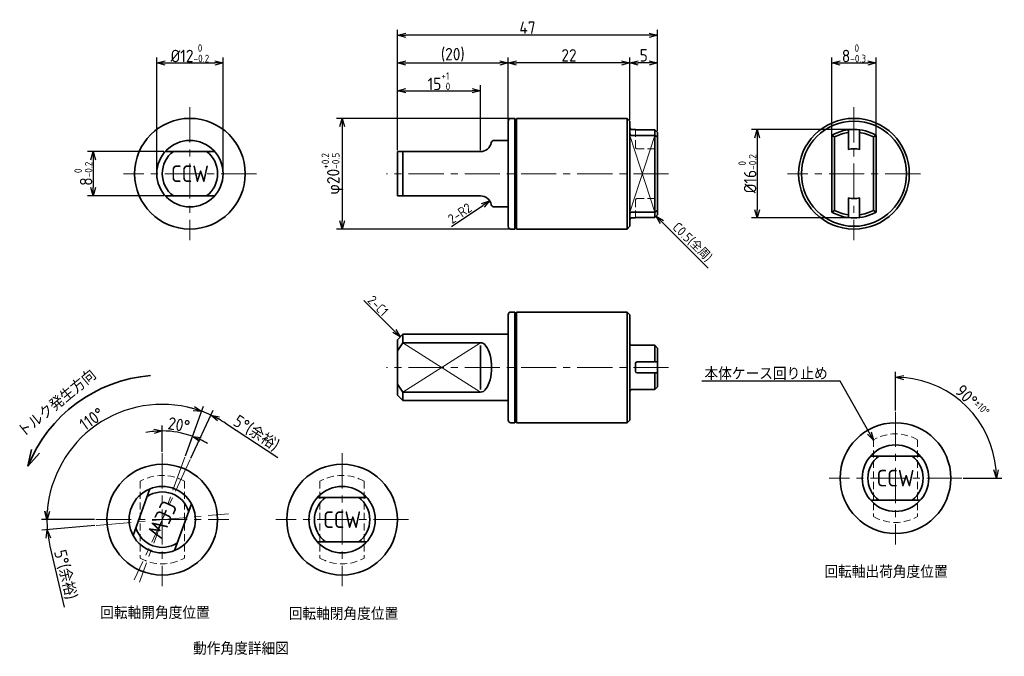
# Model space of a CAD drawing. Header units: millimetres. Extents: x -3 to 175, y 25 to 140.
import ezdxf

# ---------------------------------------------------------------- set-up
doc = ezdxf.new("R2010")
doc.units = ezdxf.units.MM
doc.header["$LTSCALE"] = 0.2
doc.linetypes.add('CENTER', pattern=[50.8, 31.75, -6.35, 6.35, -6.35])
doc.linetypes.add('HIDDEN', pattern=[9.525, 6.35, -3.175])
for name, color, linetype, lineweight in [('18-0-CON', 3, 'Continuous', 18), ('18-1-HID', 4, 'HIDDEN', 18), ('18-2-CEN', 1, 'CENTER', 18), ('35-0-CON', 7, 'Continuous', 35)]:
    doc.layers.add(name, color=color, linetype=linetype, lineweight=lineweight)
doc.styles.add('Dimension', font='isocp.shx', dxfattribs={"bigfont": 'bigfont.shx'})
doc.styles.get("Standard").update_dxf_attribs({"font": 'isocp.shx', "bigfont": 'bigfont.shx'})
doc.dimstyles.new('Nomal-1', dxfattribs={"dimscale": 0, "dimtxt": 4.5, "dimasz": 3, "dimexe": 2, "dimexo": 0.5, "dimgap": 0.5, "dimtad": 1, "dimdsep": 46, "dimtxsty": 'Dimension', "dimblk": 'OPEN30', "dimcen": 2.5, "dimclrd": 161, "dimclre": 161, "dimclrt": 161, "dimadec": 0, "dimazin": 0, "dimtol": 1, "dimtm": 1e-09, "dimtfac": 0.6, "dimtmove": 0, "dimatfit": 3, "dimldrblk": 'NONE', "dimfxl": 1, "dimarcsym": 0})
doc.dimstyles.new('外形図／部品図', dxfattribs={"dimscale": 0, "dimtxt": 4.5, "dimasz": 3, "dimexe": 2, "dimexo": 0.5, "dimgap": 0.5, "dimtad": 1, "dimdec": 3, "dimdsep": 46, "dimtxsty": 'Dimension', "dimblk": 'OPEN30', "dimcen": 2.5, "dimclrd": 161, "dimclre": 161, "dimclrt": 161, "dimazin": 2, "dimtm": 1e-09, "dimtfac": 0.6, "dimtdec": 3, "dimtmove": 0, "dimatfit": 3, "dimldrblk": 'OPEN30', "dimfxl": 1, "dimarcsym": 0})
doc.dimstyles.new('計画図', dxfattribs={"dimscale": 0, "dimtxt": 3.5, "dimasz": 2, "dimexe": 2, "dimexo": 0.5, "dimgap": 0.5, "dimtad": 1, "dimdsep": 46, "dimtxsty": 'Dimension', "dimblk": 'OBLIQUE', "dimcen": 2.5, "dimclrd": 161, "dimclre": 161, "dimclrt": 161, "dimadec": 0, "dimazin": 0, "dimtp": 0.1, "dimtfac": 0.6, "dimtmove": 0, "dimatfit": 3, "dimldrblk": 'OPEN30', "dimfxl": 1, "dimarcsym": 0})

# ---------------------------------------------------------------- blocks, each defined once
blk = doc.blocks.new('_Open30')
at = {"color": 0, "linetype": 'ByBlock', "lineweight": -2}
for p, q in [((-1, 0.27), (0, 0)), ((0, 0), (-1, -0.27)), ((0, 0), (-1, 0))]:
    blk.add_line(p, q, dxfattribs=at)
blk = doc.blocks.new('*D26')
at = {"layer": '18-0-CON', "color": 161, "lineweight": -2, "transparency": 16777216}
for p, q in [((155, 69.75), (155, 76.73)), ((167.25, 57.5), (174.23, 57.5))]:
    blk.add_line(p, q, dxfattribs=at)
blk.add_arc((155, 57.5), 18.23, 4.7164, 85.2836, dxfattribs=at)
at = {"layer": 'Defpoints', "color": 0, "transparency": 16777216}
for p in [(155, 69.5), (170.79, 66.61), (145.78, 57.5), (167, 57.5), (155, 48.28)]:
    blk.add_point(p, dxfattribs=at)
at = {"layer": '18-0-CON', "color": 161, "lineweight": -2, "transparency": 16777216, "xscale": 1.5, "yscale": 1.5, "zscale": 1.5}
for p, rotation in [((155, 75.73), 177.641781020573), ((173.23, 57.5), 272.358218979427)]:
    blk.add_blockref('_Open30', p, dxfattribs=dict(at, rotation=rotation))
at = {"layer": '18-0-CON', "color": 161, "transparency": 16777216, "insert": (168.86, 71.36), "char_height": 2.25, "attachment_point": 5, "rotation": 315, "style": 'Dimension'}
blk.add_mtext('\\A2;90°{\\H1.350000;±10°}', dxfattribs=at)
blk = doc.blocks.new('*D17')
at = {"layer": '18-0-CON', "color": 161, "lineweight": -2, "transparency": 16777216}
for p, q in [((143.5, 105.82), (143.5, 133.5)), ((151.5, 105.82), (151.5, 133.5)), ((145, 132.5), (150, 132.5))]:
    blk.add_line(p, q, dxfattribs=at)
at = {"layer": 'Defpoints', "color": 0, "transparency": 16777216}
for p in [(151.5, 132.5), (143.5, 105.57), (151.5, 105.57)]:
    blk.add_point(p, dxfattribs=at)
at = {"layer": '18-0-CON', "color": 161, "lineweight": -2, "transparency": 16777216, "xscale": 1.5, "yscale": 1.5, "zscale": 1.5, "rotation": 180}
blk.add_blockref('_Open30', (143.5, 132.5), dxfattribs=at)
at = {"layer": '18-0-CON', "color": 161, "lineweight": -2, "transparency": 16777216, "xscale": 1.5, "yscale": 1.5, "zscale": 1.5}
blk.add_blockref('_Open30', (151.5, 132.5), dxfattribs=at)
at = {"layer": '18-0-CON', "color": 161, "transparency": 16777216, "insert": (147.5, 134.25), "char_height": 2.25, "attachment_point": 5, "style": 'Dimension'}
blk.add_mtext('8{\\H1.350000;\\S 0^ -0.3;}', dxfattribs=at)
blk = doc.blocks.new('*D18')
at = {"layer": '18-0-CON', "color": 161, "lineweight": -2, "transparency": 16777216}
for p, q in [((21.5, 112.75), (21.5, 133.5)), ((33.5, 112.75), (33.5, 133.5)), ((23, 132.5), (32, 132.5))]:
    blk.add_line(p, q, dxfattribs=at)
at = {"layer": 'Defpoints', "color": 0, "transparency": 16777216}
for p in [(33.5, 132.5), (21.5, 112.5), (33.5, 112.5)]:
    blk.add_point(p, dxfattribs=at)
at = {"layer": '18-0-CON', "color": 161, "lineweight": -2, "transparency": 16777216, "xscale": 1.5, "yscale": 1.5, "zscale": 1.5, "rotation": 180}
blk.add_blockref('_Open30', (21.5, 132.5), dxfattribs=at)
at = {"layer": '18-0-CON', "color": 161, "lineweight": -2, "transparency": 16777216, "xscale": 1.5, "yscale": 1.5, "zscale": 1.5}
blk.add_blockref('_Open30', (33.5, 132.5), dxfattribs=at)
at = {"layer": '18-0-CON', "color": 161, "transparency": 16777216, "insert": (27.5, 134.26), "char_height": 2.25, "attachment_point": 5, "style": 'Dimension'}
blk.add_mtext('%%c12{\\H1.350000;\\S 0^ -0.2;}', dxfattribs=at)
blk = doc.blocks.new('*D19')
at = {"layer": '18-0-CON', "color": 161, "lineweight": -2, "transparency": 16777216}
for p, q in [((85.25, 122.5), (54, 122.5)), ((55, 121), (55, 104)), ((85.25, 102.5), (54, 102.5))]:
    blk.add_line(p, q, dxfattribs=at)
at = {"layer": 'Defpoints', "color": 0, "transparency": 16777216}
for p in [(85.5, 122.5), (55, 102.5), (85.5, 102.5)]:
    blk.add_point(p, dxfattribs=at)
at = {"layer": '18-0-CON', "color": 161, "lineweight": -2, "transparency": 16777216, "xscale": 1.5, "yscale": 1.5, "zscale": 1.5}
for p, rotation in [((55, 122.5), 90), ((55, 102.5), 270)]:
    blk.add_blockref('_Open30', p, dxfattribs=dict(at, rotation=rotation))
at = {"layer": '18-0-CON', "color": 161, "transparency": 16777216, "insert": (53.25, 112.5), "char_height": 2.25, "attachment_point": 5, "rotation": 90, "style": 'Dimension'}
blk.add_mtext('φ20{\\H1.350000;\\S+0.2^ -0.5;}', dxfattribs=at)
blk = doc.blocks.new('*D20')
at = {"layer": '18-0-CON', "color": 161, "lineweight": -2, "transparency": 16777216}
for p, q in [((107, 122.25), (107, 133.5)), ((112, 120.19), (112, 133.5)), ((110.5, 132.5), (108.5, 132.5))]:
    blk.add_line(p, q, dxfattribs=at)
at = {"layer": 'Defpoints', "color": 0, "transparency": 16777216}
for p in [(107, 132.5), (107, 122), (112, 119.94)]:
    blk.add_point(p, dxfattribs=at)
at = {"layer": '18-0-CON', "color": 161, "lineweight": -2, "transparency": 16777216, "xscale": 1.5, "yscale": 1.5, "zscale": 1.5, "rotation": 180}
blk.add_blockref('_Open30', (107, 132.5), dxfattribs=at)
at = {"layer": '18-0-CON', "color": 161, "lineweight": -2, "transparency": 16777216, "xscale": 1.5, "yscale": 1.5, "zscale": 1.5}
blk.add_blockref('_Open30', (112, 132.5), dxfattribs=at)
at = {"layer": '18-0-CON', "color": 161, "transparency": 16777216, "insert": (109.5, 133.88), "char_height": 2.25, "attachment_point": 5, "style": 'Dimension'}
blk.add_mtext('5', dxfattribs=at)
blk = doc.blocks.new('*D21')
at = {"layer": '18-0-CON', "color": 161, "lineweight": -2, "transparency": 16777216}
for p, q in [((85, 122.25), (85, 133.5)), ((107, 122.25), (107, 133.5)), ((105.5, 132.5), (86.5, 132.5))]:
    blk.add_line(p, q, dxfattribs=at)
at = {"layer": 'Defpoints', "color": 0, "transparency": 16777216}
for p in [(85, 132.5), (85, 122), (107, 122)]:
    blk.add_point(p, dxfattribs=at)
at = {"layer": '18-0-CON', "color": 161, "lineweight": -2, "transparency": 16777216, "xscale": 1.5, "yscale": 1.5, "zscale": 1.5, "rotation": 180}
blk.add_blockref('_Open30', (85, 132.5), dxfattribs=at)
at = {"layer": '18-0-CON', "color": 161, "lineweight": -2, "transparency": 16777216, "xscale": 1.5, "yscale": 1.5, "zscale": 1.5}
blk.add_blockref('_Open30', (107, 132.5), dxfattribs=at)
at = {"layer": '18-0-CON', "color": 161, "transparency": 16777216, "insert": (96, 133.88), "char_height": 2.25, "attachment_point": 5, "style": 'Dimension'}
blk.add_mtext('22', dxfattribs=at)
blk = doc.blocks.new('*D22')
at = {"layer": '18-0-CON', "color": 161, "lineweight": -2, "transparency": 16777216}
for p, q in [((65, 116.75), (65, 133.5)), ((85, 122.25), (85, 133.5)), ((66.5, 132.5), (83.5, 132.5))]:
    blk.add_line(p, q, dxfattribs=at)
at = {"layer": 'Defpoints', "color": 0, "transparency": 16777216}
for p in [(85, 132.5), (85, 122), (65, 116.5)]:
    blk.add_point(p, dxfattribs=at)
at = {"layer": '18-0-CON', "color": 161, "lineweight": -2, "transparency": 16777216, "xscale": 1.5, "yscale": 1.5, "zscale": 1.5, "rotation": 180}
blk.add_blockref('_Open30', (65, 132.5), dxfattribs=at)
at = {"layer": '18-0-CON', "color": 161, "lineweight": -2, "transparency": 16777216, "xscale": 1.5, "yscale": 1.5, "zscale": 1.5}
blk.add_blockref('_Open30', (85, 132.5), dxfattribs=at)
at = {"layer": '18-0-CON', "color": 161, "transparency": 16777216, "insert": (75, 133.9875), "char_height": 2.25, "attachment_point": 5, "style": 'Dimension'}
blk.add_mtext('(20)', dxfattribs=at)
blk = doc.blocks.new('*D23')
at = {"layer": '18-0-CON', "color": 161, "lineweight": -2, "transparency": 16777216}
for p, q in [((65, 116.75), (65, 138.5)), ((110.5, 137.5), (66.5, 137.5)), ((112, 120.19), (112, 138.5))]:
    blk.add_line(p, q, dxfattribs=at)
at = {"layer": 'Defpoints', "color": 0, "transparency": 16777216}
for p in [(65, 137.5), (112, 119.94), (65, 116.5)]:
    blk.add_point(p, dxfattribs=at)
at = {"layer": '18-0-CON', "color": 161, "lineweight": -2, "transparency": 16777216, "xscale": 1.5, "yscale": 1.5, "zscale": 1.5, "rotation": 180}
blk.add_blockref('_Open30', (65, 137.5), dxfattribs=at)
at = {"layer": '18-0-CON', "color": 161, "lineweight": -2, "transparency": 16777216, "xscale": 1.5, "yscale": 1.5, "zscale": 1.5}
blk.add_blockref('_Open30', (112, 137.5), dxfattribs=at)
at = {"layer": '18-0-CON', "color": 161, "transparency": 16777216, "insert": (88.5, 138.88), "char_height": 2.25, "attachment_point": 5, "style": 'Dimension'}
blk.add_mtext('47', dxfattribs=at)
blk = doc.blocks.new('*D24')
at = {"layer": '18-0-CON', "color": 161, "lineweight": -2, "transparency": 16777216}
for p, q in [((147.25, 120.5), (129, 120.5)), ((130, 119), (130, 106)), ((147.25, 104.5), (129, 104.5))]:
    blk.add_line(p, q, dxfattribs=at)
at = {"layer": 'Defpoints', "color": 0, "transparency": 16777216}
for p in [(147.5, 120.5), (130, 104.5), (147.5, 104.5)]:
    blk.add_point(p, dxfattribs=at)
at = {"layer": '18-0-CON', "color": 161, "lineweight": -2, "transparency": 16777216, "xscale": 1.5, "yscale": 1.5, "zscale": 1.5}
for p, rotation in [((130, 120.5), 90), ((130, 104.5), 270)]:
    blk.add_blockref('_Open30', p, dxfattribs=dict(at, rotation=rotation))
at = {"layer": '18-0-CON', "color": 161, "transparency": 16777216, "insert": (128.24, 112.5), "char_height": 2.25, "attachment_point": 5, "rotation": 90, "style": 'Dimension'}
blk.add_mtext('%%c16{\\H1.350000;\\S 0^ -0.2;}', dxfattribs=at)
blk = doc.blocks.new('*D25')
at = {"layer": '18-0-CON', "color": 161, "lineweight": -2, "transparency": 16777216}
for p, q in [((65, 116.75), (65, 128.5)), ((80, 116.75), (80, 128.5)), ((66.5, 127.5), (78.5, 127.5))]:
    blk.add_line(p, q, dxfattribs=at)
at = {"layer": 'Defpoints', "color": 0, "transparency": 16777216}
for p in [(80, 127.5), (65, 116.5), (80, 116.5)]:
    blk.add_point(p, dxfattribs=at)
at = {"layer": '18-0-CON', "color": 161, "lineweight": -2, "transparency": 16777216, "xscale": 1.5, "yscale": 1.5, "zscale": 1.5, "rotation": 180}
blk.add_blockref('_Open30', (65, 127.5), dxfattribs=at)
at = {"layer": '18-0-CON', "color": 161, "lineweight": -2, "transparency": 16777216, "xscale": 1.5, "yscale": 1.5, "zscale": 1.5}
blk.add_blockref('_Open30', (80, 127.5), dxfattribs=at)
at = {"layer": '18-0-CON', "color": 161, "transparency": 16777216, "insert": (72.5, 129.22), "char_height": 2.25, "attachment_point": 5, "style": 'Dimension'}
blk.add_mtext('15{\\H1.350000;\\S+1^  0;}', dxfattribs=at)
blk = doc.blocks.new('*D27')
at = {"layer": '18-0-CON', "color": 161, "lineweight": -2, "transparency": 16777216}
for p, q in [((22.78, 116.5), (9, 116.5)), ((10, 115), (10, 110)), ((22.78, 108.5), (9, 108.5))]:
    blk.add_line(p, q, dxfattribs=at)
at = {"layer": 'Defpoints', "color": 0, "transparency": 16777216}
for p in [(23.03, 116.5), (10, 108.5), (23.03, 108.5)]:
    blk.add_point(p, dxfattribs=at)
at = {"layer": '18-0-CON', "color": 161, "lineweight": -2, "transparency": 16777216, "xscale": 1.500000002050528, "yscale": 1.500000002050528, "zscale": 1.500000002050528}
for p, rotation in [((10, 116.5), 90), ((10, 108.5), 270)]:
    blk.add_blockref('_Open30', p, dxfattribs=dict(at, rotation=rotation))
at = {"layer": '18-0-CON', "color": 161, "transparency": 16777216, "insert": (8.24, 112.5), "char_height": 2.25, "attachment_point": 5, "rotation": 90, "style": 'Dimension'}
blk.add_mtext('8{\\H1.350000;\\S 0^ -0.2;}', dxfattribs=at)
blk = doc.blocks.new('*D28')
at = {"layer": '18-0-CON', "color": 161, "lineweight": -2, "transparency": 16777216}
for p, q in [((26.69, 61.51), (29.97, 70.51)), ((10.25, 50), (0.67, 50))]:
    blk.add_line(p, q, dxfattribs=at)
blk.add_arc((22.5, 50), 20.83, 74.1275, 175.8725, dxfattribs=at)
at = {"layer": 'Defpoints', "color": 0, "transparency": 16777216}
for p in [(16.53, 69.95), (26.6, 61.28), (10.5, 50), (34.5, 50), (18.4, 38.72)]:
    blk.add_point(p, dxfattribs=at)
at = {"layer": '18-0-CON', "color": 161, "lineweight": -2, "transparency": 16777216, "xscale": 1.500000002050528, "yscale": 1.500000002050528, "zscale": 1.500000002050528}
for p, rotation in [((29.62, 69.57), 342.0637582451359), ((1.67, 50), 267.9362417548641)]:
    blk.add_blockref('_Open30', p, dxfattribs=dict(at, rotation=rotation))
at = {"layer": '18-0-CON', "color": 161, "transparency": 16777216, "insert": (9.77, 68.19), "char_height": 2.25, "attachment_point": 5, "rotation": 35, "style": 'Dimension'}
blk.add_mtext('110°', dxfattribs=at)
blk = doc.blocks.new('*D29')
at = {"layer": '18-0-CON', "color": 161, "lineweight": -2, "transparency": 16777216}
for p, q in [((22.5, 62.25), (22.5, 67.02)), ((26.69, 61.51), (28.32, 65.99))]:
    blk.add_line(p, q, dxfattribs=at)
for start, end in [(95.3674, 100.7349), (70, 90), (59.2651, 64.6326)]:
    blk.add_arc((22.5, 50), 16.02, start, end, dxfattribs=at)
at = {"layer": 'Defpoints', "color": 0, "transparency": 16777216}
for p in [(26.19, 65.59), (22.5, 62), (26.6, 61.28), (18.4, 38.72), (22.5, 38)]:
    blk.add_point(p, dxfattribs=at)
at = {"layer": '18-0-CON', "color": 161, "lineweight": -2, "transparency": 16777216, "xscale": 1.500000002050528, "yscale": 1.500000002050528, "zscale": 1.500000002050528}
for p, rotation in [((22.5, 66.02), 2.683714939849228), ((27.98, 65.05), 157.3162850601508)]:
    blk.add_blockref('_Open30', p, dxfattribs=dict(at, rotation=rotation))
at = {"layer": '18-0-CON', "color": 161, "transparency": 16777216, "insert": (25.52, 67.13), "char_height": 2.25, "attachment_point": 5, "rotation": 350, "style": 'Dimension'}
blk.add_mtext('20°', dxfattribs=at)
blk = doc.blocks.new('*D30')
at = {"layer": '18-0-CON', "color": 161, "lineweight": -2, "transparency": 16777216}
for p, q in [((26.69, 61.51), (29.97, 70.51)), ((27.68, 61.1), (31.72, 69.78)), ((33.92, 67.41), (43.37, 61.22))]:
    blk.add_line(p, q, dxfattribs=at)
for start, end in [(74.1275, 78.255), (65, 70), (56.7396, 65), (56.745, 60.8725)]:
    blk.add_arc((22.5, 50), 20.83, start, end, dxfattribs=at)
at = {"layer": 'Defpoints', "color": 0, "transparency": 16777216}
for p in [(30.19, 69.36), (26.6, 61.28), (27.57, 60.88), (17.43, 39.12), (18.4, 38.72)]:
    blk.add_point(p, dxfattribs=at)
at = {"layer": '18-0-CON', "color": 161, "lineweight": -2, "transparency": 16777216, "xscale": 1.500000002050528, "yscale": 1.500000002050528, "zscale": 1.500000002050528}
for p, rotation in [((29.62, 69.57), 342.0637582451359), ((31.3, 68.88), 152.936241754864)]:
    blk.add_blockref('_Open30', p, dxfattribs=dict(at, rotation=rotation))
at = {"layer": '18-0-CON', "color": 161, "transparency": 16777216, "insert": (39.46, 65.56), "char_height": 2.25, "attachment_point": 5, "rotation": 326.7396, "style": 'Dimension'}
blk.add_mtext('5°(余裕)', dxfattribs=at)
blk = doc.blocks.new('*D31')
at = {"layer": '18-0-CON', "color": 161, "lineweight": -2, "transparency": 16777216}
for p, q in [((10.25, 50), (0.65, 50)), ((10.3, 48.93), (0.74, 48.1)), ((2.21, 45.22), (4.8, 34.22))]:
    blk.add_line(p, q, dxfattribs=at)
for start, end in [(171.7525, 175.8762), (180, 185), (185, 193.2529), (189.1238, 193.2475)]:
    blk.add_arc((22.5, 50), 20.85, start, end, dxfattribs=at)
at = {"layer": 'Defpoints', "color": 0, "transparency": 16777216}
for p in [(10.5, 50), (34.45, 51.05), (34.5, 50), (1.66, 49.39), (10.55, 48.95)]:
    blk.add_point(p, dxfattribs=at)
at = {"layer": '18-0-CON', "color": 161, "lineweight": -2, "transparency": 16777216, "xscale": 1.500000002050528, "yscale": 1.500000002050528, "zscale": 1.500000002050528}
for p, rotation in [((1.65, 50), 267.9381230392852), ((1.73, 48.18), 97.06187696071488)]:
    blk.add_blockref('_Open30', p, dxfattribs=dict(at, rotation=rotation))
at = {"layer": '18-0-CON', "color": 161, "transparency": 16777216, "insert": (4.95, 40.06), "char_height": 2.25, "attachment_point": 5, "rotation": 283.2529, "style": 'Dimension'}
blk.add_mtext('5°(余裕)', dxfattribs=at)
blk = doc.blocks.new('*D32')
at = {"layer": '18-0-CON', "color": 161, "lineweight": -2, "transparency": 16777216}
blk.add_line((74.75, 102.95), (80.41, 106.78), dxfattribs=at)
at = {"layer": 'Defpoints', "color": 0, "transparency": 16777216}
for p in [(81.66, 107.62), (80, 106.5)]:
    blk.add_point(p, dxfattribs=at)
at = {"layer": '18-0-CON', "color": 161, "lineweight": -2, "transparency": 16777216, "xscale": 1.500000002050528, "yscale": 1.500000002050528, "zscale": 1.500000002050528, "rotation": 34.10760104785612}
blk.add_blockref('_Open30', (81.66, 107.62), dxfattribs=at)
at = {"layer": '18-0-CON', "color": 161, "transparency": 16777216, "insert": (76.27, 105.34), "char_height": 1.75, "attachment_point": 5, "rotation": 34.1076, "style": 'Dimension'}
blk.add_mtext('2-R2', dxfattribs=at)

msp = doc.modelspace()

# ---------------------------------------------------------------- linework, layer by layer
at = {"layer": '18-0-CON'}
for p, q in [((107, 119.4282), (111.5, 105.5718)), ((107, 105.5718), (111.5, 119.4282)), ((66, 81.9721), (80, 73.0279)), ((80, 81.9721), (66, 73.0279))]:
    msp.add_line(p, q, dxfattribs=at)
at = {"layer": '18-1-HID'}
for p, q in [((108, 120.4373), (108, 117.3)), ((108.3, 117), (112, 117)), ((108, 104.5627), (108, 107.7)), ((108.3, 108), (112, 108)), ((151, 64.4282), (151, 50.5718)), ((159, 64.4282), (159, 50.5718)), ((18.5, 56.9282), (18.5, 43.0718)), ((26.5, 56.9282), (26.5, 43.0718)), ((51, 56.9282), (51, 43.0718)), ((59, 56.9282), (59, 43.0718))]:
    msp.add_line(p, q, dxfattribs=at)
for centre, radius, start, end in [((108.3, 117.3), 0.3, 180, 270), ((108.3, 107.7), 0.3, 90, 180), ((155, 57.5), 8, 60, 120), ((22.5, 50), 8, 60, 120), ((55, 50), 8, 60, 120), ((155, 57.5), 8, 240, 300), ((22.5, 50), 8, 240, 300), ((55, 50), 8, 240, 300)]:
    msp.add_arc(centre, radius, start, end, dxfattribs=at)
at = {"layer": '18-2-CEN'}
for p, q in [((27.5, 124.5), (27.5, 100.5)), ((147.5, 124.5), (147.5, 100.5)), ((39.5, 112.5), (15.5, 112.5)), ((114, 112.5), (63, 112.5)), ((159.5, 112.5), (135.5, 112.5)), ((114, 77.5), (63, 77.5)), ((155, 69.5), (155, 45.5)), ((27.5714, 60.8757), (17.4286, 39.1243)), ((26.6042, 61.2763), (18.3958, 38.7237)), ((22.5, 62), (22.5, 38)), ((55, 62), (55, 38)), ((167, 57.5), (143, 57.5)), ((10.5, 50), (34.5, 50)), ((10.5457, 48.9541), (34.4543, 51.0459)), ((67, 50), (43, 50))]:
    msp.add_line(p, q, dxfattribs=at)
at = {"layer": '35-0-CON'}
for p, q in [((85, 122), (85, 103)), ((86.2, 122.5), (85.5, 122.5)), ((86.2, 122.5), (86.2, 102.5)), ((86.5, 121.5), (86.2, 121.5)), ((86.5, 122.5), (86.5, 102.5)), ((86.5, 122.5), (106.5, 122.5)), ((106.5, 122.5), (107, 122)), ((106.5, 122.5), (106.5, 102.5)), ((107, 103), (107, 122)), ((107.3, 120.5), (108, 120.5)), ((107.3, 119.4282), (111.5, 119.4282)), ((108, 120.4373), (108, 120.5)), ((108, 120.4373), (111.5, 120.4373)), ((111.5, 104.5627), (111.5, 120.4373)), ((111.5, 120.4373), (112, 119.9373)), ((111.5, 119.4282), (112, 119.1332)), ((112, 105.0627), (112, 119.9373)), ((143.5, 119.4282), (143.5, 105.5718)), ((144, 119.1332), (143.5, 119.4282)), ((146.5, 120.4373), (146.5, 116.8875)), ((148.5, 120.4373), (148.5, 116.8875)), ((151, 119.1332), (151.5, 119.4282)), ((151.5, 119.4282), (151.5, 105.5718)), ((85, 118.5), (82.4495, 118.5)), ((144, 119.1332), (144, 105.8668)), ((151, 119.1332), (151, 105.8668)), ((31.9721, 116.5), (23.0279, 116.5)), ((65, 116.5), (65, 108.5)), ((80, 116.5), (65, 116.5)), ((66, 116.5), (66, 108.5)), ((31.9721, 108.5), (23.0279, 108.5)), ((80, 108.5), (65, 108.5)), ((146.5, 108.1125), (146.5, 104.5627)), ((148.5, 108.1125), (148.5, 104.5627)), ((85, 106.5), (82.4495, 106.5)), ((107.3, 105.5718), (111.5, 105.5718)), ((111.5, 105.5718), (112, 105.8668)), ((111.5, 104.5627), (112, 105.0627)), ((144, 105.8668), (143.5, 105.5718)), ((151, 105.8668), (151.5, 105.5718)), ((86.2, 103.5), (86.5, 103.5)), ((107.3, 104.5), (108, 104.5)), ((108, 104.5627), (111.5, 104.5627)), ((108, 104.5627), (108, 104.5)), ((86.2, 102.5), (85.5, 102.5)), ((86.5, 102.5), (106.5, 102.5)), ((107, 103), (106.5, 102.5)), ((86.2, 87.5), (85.5, 87.5)), ((86.2, 87.5), (86.2, 67.5)), ((86.5, 87.5), (106.5, 87.5)), ((86.5, 87.5), (86.5, 67.5)), ((106.5, 87.5), (107, 87)), ((106.5, 87.5), (106.5, 67.5)), ((85, 87), (85, 68)), ((86.5, 86.5), (86.2, 86.5)), ((107, 68), (107, 87)), ((65, 82.5), (66, 83.5)), ((65, 82.5), (65, 72.5)), ((65, 80.5), (66, 81.9721)), ((85, 83.5), (66, 83.5)), ((66, 83.5), (66, 81.9721)), ((80, 81.9721), (66, 81.9721)), ((80, 81.4721), (80, 73.5279)), ((107.3, 81.5), (111.5, 81.5)), ((111.5, 81.5), (112, 81)), ((111.5, 78.5), (111.5, 81.5)), ((112, 74), (112, 81)), ((112, 78.5), (108.3, 78.5)), ((108, 76.8), (108, 78.2)), ((112, 76.5), (108.3, 76.5)), ((111.5, 73.5), (111.5, 76.5)), ((65, 74.5), (66, 73.0279)), ((80, 73.0279), (66, 73.0279)), ((66, 73.0279), (66, 71.5)), ((111.5, 73.5), (107.3, 73.5)), ((111.5, 73.5), (112, 74)), ((65, 72.5), (66, 71.5)), ((85, 71.5), (66, 71.5)), ((86.2, 68.5), (86.5, 68.5)), ((107, 68), (106.5, 67.5)), ((86.2, 67.5), (85.5, 67.5)), ((86.5, 67.5), (106.5, 67.5)), ((-1.1596, 62.6892), (-1.7708, 59.6493)), ((-1.7708, 59.6493), (0.321, 61.9838)), ((159.4721, 61.5), (150.5279, 61.5)), ((20.2708, 55.5705), (17.2117, 47.1656)), ((59.4721, 54), (50.5279, 54)), ((159.4721, 53.5), (150.5279, 53.5)), ((27.7883, 52.8344), (24.7292, 44.4295)), ((59.4721, 46), (50.5279, 46))]:
    msp.add_line(p, q, dxfattribs=at)
for centre, radius in [((27.5, 112.5), 10), ((147.5, 112.5), 10), ((147.5, 112.5), 9.5), ((27.5, 112.5), 6), ((155, 57.5), 10), ((155, 57.5), 6), ((22.5, 50), 10), ((55, 50), 10), ((22.5, 50), 6), ((55, 50), 6)]:
    msp.add_circle(centre, radius, dxfattribs=at)
for centre, radius, start, end in [((85.5, 122), 0.5, 90, 180), ((107.3, 120.8), 0.3, 180, 270), ((107.3, 119.7282), 0.3, 180, 270), ((147.5, 112.5), 8, 60, 120), ((147.5, 112.5), 7.5, 97.662256, 117.818139), ((147.5, 112.5), 7.5, 62.181861, 82.337744), ((80, 118.5), 2, 270, 348.463041), ((82.4495, 118), 0.5, 90, 168.463041), ((27.5, 112.5), 5, 126.869898, 233.130102), ((27.5, 112.5), 5, 306.869898, 53.130102), ((147.5, 112.5), 4.5, 77.160412, 102.839588), ((80, 106.5), 2, 11.536959, 90), ((82.4495, 107), 0.5, 191.536959, 270), ((147.5, 112.5), 4.5, 257.160412, 282.839588), ((107.3, 105.2718), 0.3, 90, 180), ((147.5, 112.5), 8, 240, 300), ((147.5, 112.5), 7.5, 242.181861, 262.337744), ((147.5, 112.5), 7.5, 277.662256, 297.818139), ((107.3, 104.2), 0.3, 90, 180), ((85.5, 103), 0.5, 180, 270), ((85.5, 87), 0.5, 90, 180), ((107.3, 81.8), 0.3, 180, 270), ((108.3, 78.2), 0.3, 90, 180), ((108.3, 76.8), 0.3, 180, 270), ((22.5, 50), 26.1186, 94.662769, 158.318785), ((107.3, 73.2), 0.3, 90, 180), ((85.5, 68), 0.5, 180, 270), ((155, 57.5), 5, 126.869898, 233.130102), ((155, 57.5), 5, 306.869898, 53.130102), ((22.5, 50), 5, 16.869898, 123.130102), ((55, 50), 5, 126.869898, 233.130102), ((55, 50), 5, 306.869898, 53.130102), ((22.5, 50), 5, 196.869898, 303.130102)]:
    msp.add_arc(centre, radius, start, end, dxfattribs=at)
msp.add_ellipse((80, 77.5), major_axis=(0, 4.4721), ratio=0.4472136, start_param=3.14159265, end_param=6.28318531, dxfattribs=at)

# ---------------------------------------------------------------- texts
at = {"layer": '18-0-CON'}
for s, insert, char_height, width, attachment_point in [('CCW', (27.5, 112.5), 3, 7.527585, 5), ('本体ケース回り止め', (120.4826, 77.5021), 2.25, 34.104846, 1), ('CCW', (155, 57.5), 3, 7.527585, 5), ('CCW', (55, 50), 3, 7.527585, 5), ('回転軸出荷角度位置', (142.1519, 41.6918), 2.25, 58.851573, 1), ('回転軸開角度位置', (11.2832, 34.2877), 2.25, 29.872637, 1), ('回転軸閉角度位置', (45.352, 34.1129), 2.25, 39.043624, 1), ('動作角度詳細図', (28.0648, 27.8265), 2.25, 31.925737, 1)]:
    msp.add_mtext(s, dxfattribs=dict(at, insert=insert, char_height=char_height, width=width, attachment_point=attachment_point))
for s, insert, char_height, width, attachment_point, rotation in [('C0.5(全周)', (115.8103, 103.8981), 1.75, 15.551824, 1, 315), ('2-C1', (60.6672, 90.6887), 1.75, 15.551824, 1, 315), ('トルク発生方向', (-3.965, 66.4262), 2.25, 29.872637, 1, 39.436679), ('CCW', (22.5, 50), 3, 7.527585, 5, 245)]:
    msp.add_mtext(s, dxfattribs=dict(at, insert=insert, char_height=char_height, width=width, attachment_point=attachment_point, rotation=rotation))

# ---------------------------------------------------------------- dimensions: what is measured, and where the dimension line sits
for base, p1, p2, dimstyle, override, picture, middle in [((65, 137.5), (112, 119.9373), (65, 116.5), '外形図／部品図', {"dimscale": 0.5, "dimdec": 1}, '*D23', (88.5, 138.875)), ((33.5, 132.5), (21.5, 112.5), (33.5, 112.5), '外形図／部品図', {"dimscale": 0.5, "dimdec": 0, "dimpost": '%%c<>', "dimtol": 1, "dimtm": 0.2}, '*D18', (27.5, 134.2582)), ((151.5, 132.5), (143.5, 105.5718), (151.5, 105.5718), '計画図', {"dimscale": 0.5, "dimtxt": 4.5, "dimasz": 3, "dimgap": 0.5, "dimpost": '<>', "dimblk1": 'Open30', "dimblk2": 'Open30', "dimsah": 1, "dimtol": 1, "dimlim": 0, "dimtp": 0, "dimtm": 0.3}, '*D17', (147.5, 134.2522)), ((85, 132.5), (65, 116.5), (85, 122), '外形図／部品図', {"dimscale": 0.5, "dimdec": 1, "dimpost": '(<>)'}, '*D22', (75, 133.9875)), ((85, 132.5), (107, 122), (85, 122), '外形図／部品図', {"dimscale": 0.5, "dimdec": 1}, '*D21', (96, 133.8752)), ((107, 132.5), (112, 119.9373), (107, 122), '外形図／部品図', {"dimscale": 0.5}, '*D20', (109.5, 133.875)), ((80, 127.5), (65, 116.5), (80, 116.5), '外形図／部品図', {"dimscale": 0.5, "dimgap": 0.5, "dimtol": 1, "dimlim": 0, "dimtp": 1, "dimtm": 0}, '*D25', (72.5, 129.224))]:
    dim = msp.add_linear_dim(base=base, p1=p1, p2=p2, dimstyle=dimstyle, override=override, dxfattribs=at)
    dim.commit()
    dim.dimension.update_dxf_attribs({"geometry": picture, "text_midpoint": middle})
for base, p1, p2, dimstyle, override, picture, middle in [((55, 102.5), (85.5, 122.5), (85.5, 102.5), '外形図／部品図', {"dimscale": 0.5, "dimgap": 0.5, "dimdec": 0, "dimpost": 'φ<>', "dimtol": 1, "dimlim": 0, "dimtp": 0.2, "dimtm": 0.5, "dimtolj": 0}, '*D19', (53.2476, 112.5)), ((130, 104.5), (147.5, 120.5), (147.5, 104.5), '外形図／部品図', {"dimscale": 0.5, "dimgap": 0.5, "dimpost": '%%c<>', "dimtol": 1, "dimlim": 0, "dimtp": 0, "dimtm": 0.2}, '*D24', (128.2418, 112.5)), ((10, 108.5), (23.0324, 116.5), (23.0279, 108.5), 'Nomal-1', {"dimscale": 0.5, "dimgap": 0.5, "dimtol": 1, "dimlim": 0, "dimtp": 0, "dimtm": 0.2, "dimldrblk": 'Open30'}, '*D27', (8.2418, 112.5))]:
    dim = msp.add_linear_dim(base=base, p1=p1, p2=p2, angle=90, dimstyle=dimstyle, override=override, dxfattribs=at)
    dim.commit()
    dim.dimension.update_dxf_attribs({"geometry": picture, "text_midpoint": middle})
dim = msp.add_radius_dim(center=(80, 106.5), mpoint=(81.656, 107.6215), dimstyle='Nomal-1', override={"dimscale": 0.5, "dimtxt": 3.5, "dimpost": '2-R<>', "dimtol": 0, "dimtp": 0.1, "dimtm": 0, "dimtmove": 1, "dimldrblk": 'Open30'}, dxfattribs=at)
dim.commit()
dim.dimension.update_dxf_attribs({"geometry": '*D32', "text_midpoint": (76.9053, 104.4041), "dimtype": 164})
for base, line1, line2, dimstyle, override, picture, middle in [((170.7853, 66.6137), ((155, 48.2805), (155, 69.5)), ((145.7805, 57.5), (167, 57.5)), '外形図／部品図', {"dimscale": 0.5, "dimgap": 0.5, "dimtol": 1, "dimlim": 0, "dimtp": 10, "dimtm": 10, "dimtolj": 2}, '*D26', (168.8613, 71.3613)), ((16.5269, 69.9517), ((10.5, 50), (34.5, 50)), ((26.6042, 61.2763), (18.3958, 38.7237)), 'Nomal-1', {"dimscale": 0.5, "dimtol": 0, "dimtp": 0.1, "dimtm": 0, "dimldrblk": 'Open30'}, '*D28', (9.7657, 68.1865)), ((30.1893, 69.3552), ((26.6042, 61.2763), (18.3958, 38.7237)), ((27.5714, 60.8757), (17.4286, 39.1243)), 'Nomal-1', {"dimscale": 0.5, "dimjust": 0, "dimpost": '(余裕)', "dimtol": 0, "dimtp": 0.1, "dimtm": 0, "dimldrblk": 'Open30'}, '*D30', (39.4622, 65.5603)), ((26.194, 65.5862), ((26.6042, 61.2763), (18.3958, 38.7237)), ((22.5, 62), (22.5, 38)), 'Nomal-1', {"dimscale": 0.5, "dimtol": 0, "dimtp": 0.1, "dimtm": 0, "dimldrblk": 'Open30'}, '*D29', (25.5203, 67.1289)), ((1.6632, 49.3937), ((10.5457, 48.9541), (34.4543, 51.0459)), ((10.5, 50), (34.5, 50)), 'Nomal-1', {"dimscale": 0.5, "dimjust": 1, "dimpost": '(余裕)', "dimtol": 0, "dimtp": 0.1, "dimtm": 0, "dimldrblk": 'Open30'}, '*D31', (4.9526, 40.0631))]:
    dim = msp.add_angular_dim_2l(base=base, line1=line1, line2=line2, dimstyle=dimstyle, override=override, dxfattribs=at)
    dim.commit()
    dim.dimension.update_dxf_attribs({"geometry": picture, "text_midpoint": middle})

# ---------------------------------------------------------------- leaders
for points in [[(111.75, 104.8127), (121.1576, 95.4051)], [(65.5, 83), (58.9062, 89.5938)], [(151, 64.3469), (145, 75), (120, 75)]]:
    msp.add_leader(points, dimstyle='Nomal-1', override={"dimscale": 0.5, "dimtad": 0, "dimtol": 0, "dimtp": 0.1, "dimtm": 0, "dimldrblk": 'Open30'}, dxfattribs=at)

doc.saveas('drawing.dxf')
